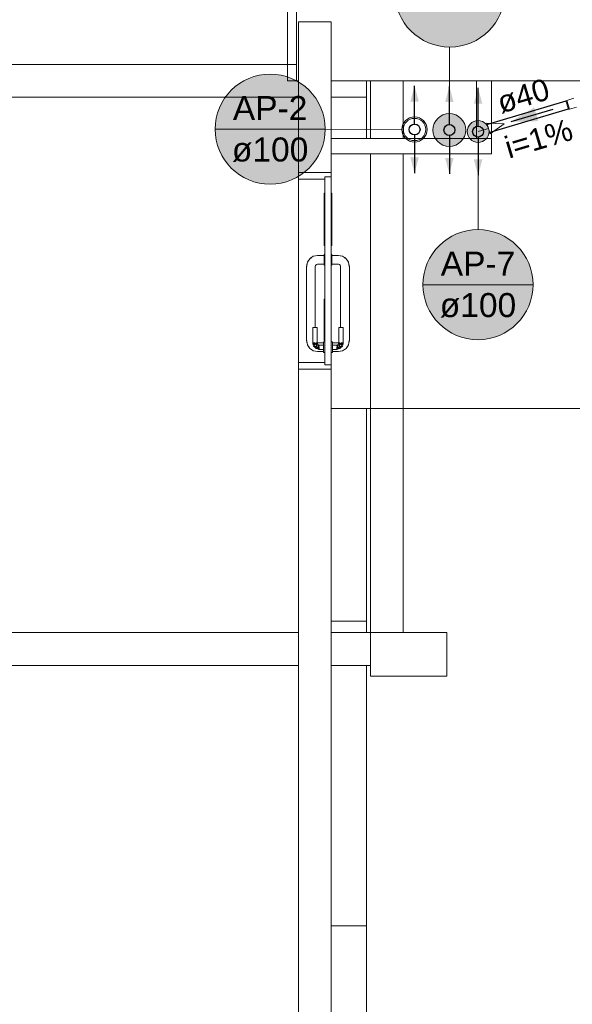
# Model space of a CAD drawing. Header units: millimetres. Extents: x -261 to 187, y -214 to 106.
# Tile 154 of 256: x -217.34 to -214.81, y -149.18 to -144.67. Entities that reach past the tile are written whole.
import ezdxf

# ---------------------------------------------------------------- set-up
doc = ezdxf.new("R2010")
doc.units = ezdxf.units.MM
doc.header["$LTSCALE"] = 0.005
doc.header["$MEASUREMENT"] = 0
doc.linetypes.add('NULL', pattern=[0])
for name, color, linetype, lineweight in [('AP-Colunas', 4, 'Continuous', 13), ('AP-Condutos', 4, 'Continuous', 25), ('AP-Condutos Ar condicionado', 4, 'Continuous', 25), ('AP-Conexões Ar condicionado', 9, 'Continuous', 18), ('AP-Indicação coluna', 5, 'Continuous', 13), ('AP-Sentido conduto Ar condicionado', 9, 'Continuous', 30), ('AP-Textos conduto Ar condicionado', 7, 'Continuous', 9), ('IFC-Laje-Contorno', 9, 'Continuous', 5), ('IFC-Parede padrão-Contorno', 9, 'Continuous', 5), ('IFC-Parede-Contorno', 9, 'Continuous', 5), ('IFC-Pilar-Contorno', 9, 'Continuous', 5), ('IFC-Porta-Contorno', 9, 'Continuous', 5), ('IFC-Viga-Contorno', 9, 'Continuous', 5), ('Simbolos', 5, 'Continuous', 20), ('Simbolos_int', 174, 'Continuous', 5)]:
    doc.layers.add(name, color=color, linetype=linetype, lineweight=lineweight)
doc.styles.add('Arial', font='arial.ttf')

msp = doc.modelspace()

# ---------------------------------------------------------------- hatches: boundary and pattern name
at = {"layer": 'AP-Colunas', "linetype": 'Continuous'}
for points in [[(-215.2947, -145.1761), (-215.295, -145.1695), (-215.2959, -145.163), (-215.2973, -145.1567), (-215.2993, -145.1504), (-215.3018, -145.1444), (-215.3048, -145.1386), (-215.3083, -145.133), (-215.3123, -145.1279), (-215.3167, -145.123), (-215.3215, -145.1186), (-215.3267, -145.1146), (-215.3322, -145.1111), (-215.338, -145.1081), (-215.3441, -145.1056), (-215.3503, -145.1036), (-215.3567, -145.1022), (-215.3632, -145.1014), (-215.3697, -145.1011), (-215.3763, -145.1014), (-215.3828, -145.1022), (-215.3892, -145.1036), (-215.3954, -145.1056), (-215.4014, -145.1081), (-215.4072, -145.1111), (-215.4128, -145.1146), (-215.4179, -145.1186), (-215.4228, -145.123), (-215.4272, -145.1279), (-215.4312, -145.133), (-215.4347, -145.1386), (-215.4377, -145.1444), (-215.4402, -145.1504), (-215.4422, -145.1567), (-215.4436, -145.163), (-215.4445, -145.1695), (-215.4447, -145.1761), (-215.4445, -145.1826), (-215.4436, -145.1891), (-215.4422, -145.1955), (-215.4402, -145.2017), (-215.4377, -145.2078), (-215.4347, -145.2136), (-215.4312, -145.2191), (-215.4272, -145.2243), (-215.4228, -145.2291), (-215.4179, -145.2335), (-215.4128, -145.2375), (-215.4072, -145.241), (-215.4014, -145.244), (-215.3954, -145.2465), (-215.3892, -145.2485), (-215.3828, -145.2499), (-215.3763, -145.2508), (-215.3697, -145.2511), (-215.3632, -145.2508), (-215.3567, -145.2499), (-215.3503, -145.2485), (-215.3441, -145.2465), (-215.338, -145.244), (-215.3322, -145.241), (-215.3267, -145.2375), (-215.3215, -145.2335), (-215.3167, -145.2291), (-215.3123, -145.2243), (-215.3083, -145.2191), (-215.3048, -145.2136), (-215.3018, -145.2078), (-215.2993, -145.2017), (-215.2973, -145.1955), (-215.2959, -145.1891), (-215.295, -145.1826)], [(-215.1881, -145.1832), (-215.1883, -145.1789), (-215.1889, -145.1745), (-215.1898, -145.1703), (-215.1911, -145.1661), (-215.1928, -145.1621), (-215.1948, -145.1582), (-215.1972, -145.1545), (-215.1998, -145.1511), (-215.2028, -145.1479), (-215.206, -145.1449), (-215.2094, -145.1423), (-215.2131, -145.1399), (-215.217, -145.1379), (-215.221, -145.1362), (-215.2252, -145.1349), (-215.2294, -145.134), (-215.2337, -145.1334), (-215.2381, -145.1332), (-215.2425, -145.1334), (-215.2468, -145.134), (-215.251, -145.1349), (-215.2552, -145.1362), (-215.2592, -145.1379), (-215.2631, -145.1399), (-215.2668, -145.1423), (-215.2702, -145.1449), (-215.2735, -145.1479), (-215.2764, -145.1511), (-215.2791, -145.1545), (-215.2814, -145.1582), (-215.2834, -145.1621), (-215.2851, -145.1661), (-215.2864, -145.1703), (-215.2873, -145.1745), (-215.2879, -145.1789), (-215.2881, -145.1832), (-215.2879, -145.1876), (-215.2873, -145.1919), (-215.2864, -145.1962), (-215.2851, -145.2003), (-215.2834, -145.2044), (-215.2814, -145.2082), (-215.2791, -145.2119), (-215.2764, -145.2154), (-215.2735, -145.2186), (-215.2702, -145.2215), (-215.2668, -145.2242), (-215.2631, -145.2265), (-215.2592, -145.2285), (-215.2552, -145.2302), (-215.251, -145.2315), (-215.2468, -145.2325), (-215.2425, -145.233), (-215.2381, -145.2332), (-215.2337, -145.233), (-215.2294, -145.2325), (-215.2252, -145.2315), (-215.221, -145.2302), (-215.217, -145.2285), (-215.2131, -145.2265), (-215.2094, -145.2242), (-215.206, -145.2215), (-215.2028, -145.2186), (-215.1998, -145.2154), (-215.1972, -145.2119), (-215.1948, -145.2082), (-215.1928, -145.2044), (-215.1911, -145.2003), (-215.1898, -145.1962), (-215.1889, -145.1919), (-215.1883, -145.1876)]]:
    msp.add_hatch(color=4, dxfattribs=at).paths.add_polyline_path(points)
at = {"layer": 'AP-Condutos', "linetype": 'Continuous'}
for points in [[(-215.5292, -144.9737), (-215.5486, -145.0462), (-215.5098, -145.0462)], [(-215.3697, -144.9761), (-215.3892, -145.0485), (-215.3503, -145.0485)], [(-215.2381, -144.9832), (-215.2575, -145.0557), (-215.2187, -145.0557)], [(-215.5292, -145.3737), (-215.5098, -145.3013), (-215.5486, -145.3013)], [(-215.3697, -145.3761), (-215.3503, -145.3036), (-215.3892, -145.3036)], [(-215.2381, -145.3832), (-215.2187, -145.3108), (-215.2575, -145.3108)]]:
    msp.add_hatch(color=151, dxfattribs=at).paths.add_polyline_path(points)
at = {"layer": 'AP-Indicação coluna', "linetype": 'Continuous'}
for points in [[(-215.1157, -144.544), (-215.1166, -144.522), (-215.1195, -144.5002), (-215.1242, -144.4787), (-215.1309, -144.4578), (-215.1393, -144.4374), (-215.1494, -144.4179), (-215.1613, -144.3994), (-215.1746, -144.3819), (-215.1895, -144.3657), (-215.2057, -144.3509), (-215.2232, -144.3375), (-215.2417, -144.3257), (-215.2612, -144.3155), (-215.2815, -144.3071), (-215.3025, -144.3005), (-215.324, -144.2957), (-215.3458, -144.2928), (-215.3678, -144.2919), (-215.3897, -144.2928), (-215.4115, -144.2957), (-215.433, -144.3005), (-215.454, -144.3071), (-215.4743, -144.3155), (-215.4938, -144.3257), (-215.5124, -144.3375), (-215.5298, -144.3509), (-215.546, -144.3657), (-215.5609, -144.3819), (-215.5743, -144.3994), (-215.5861, -144.4179), (-215.5962, -144.4374), (-215.6047, -144.4578), (-215.6113, -144.4787), (-215.616, -144.5002), (-215.6189, -144.522), (-215.6199, -144.544), (-215.6189, -144.566), (-215.616, -144.5878), (-215.6113, -144.6092), (-215.6047, -144.6302), (-215.5962, -144.6505), (-215.5861, -144.67), (-215.5743, -144.6886), (-215.5609, -144.706), (-215.546, -144.7223), (-215.5298, -144.7371), (-215.5124, -144.7505), (-215.4938, -144.7623), (-215.4743, -144.7725), (-215.454, -144.7809), (-215.433, -144.7875), (-215.4115, -144.7923), (-215.3897, -144.7951), (-215.3678, -144.7961), (-215.3458, -144.7951), (-215.324, -144.7923), (-215.3025, -144.7875), (-215.2815, -144.7809), (-215.2612, -144.7725), (-215.2417, -144.7623), (-215.2232, -144.7505), (-215.2057, -144.7371), (-215.1895, -144.7223), (-215.1746, -144.706), (-215.1613, -144.6886), (-215.1494, -144.67), (-215.1393, -144.6505), (-215.1309, -144.6302), (-215.1242, -144.6092), (-215.1195, -144.5878), (-215.1166, -144.566)], [(-215.9388, -145.1719), (-215.9398, -145.1499), (-215.9426, -145.1281), (-215.9474, -145.1066), (-215.954, -145.0857), (-215.9624, -145.0653), (-215.9726, -145.0458), (-215.9844, -145.0273), (-215.9978, -145.0098), (-216.0126, -144.9936), (-216.0288, -144.9788), (-216.0463, -144.9654), (-216.0648, -144.9535), (-216.0844, -144.9434), (-216.1047, -144.935), (-216.1256, -144.9284), (-216.1471, -144.9236), (-216.1689, -144.9207), (-216.1909, -144.9198), (-216.2129, -144.9207), (-216.2347, -144.9236), (-216.2561, -144.9284), (-216.2771, -144.935), (-216.2974, -144.9434), (-216.3169, -144.9535), (-216.3355, -144.9654), (-216.3529, -144.9788), (-216.3692, -144.9936), (-216.384, -145.0098), (-216.3974, -145.0273), (-216.4092, -145.0458), (-216.4194, -145.0653), (-216.4278, -145.0857), (-216.4344, -145.1066), (-216.4392, -145.1281), (-216.442, -145.1499), (-216.443, -145.1719), (-216.442, -145.1938), (-216.4392, -145.2157), (-216.4344, -145.2371), (-216.4278, -145.2581), (-216.4194, -145.2784), (-216.4092, -145.2979), (-216.3974, -145.3165), (-216.384, -145.3339), (-216.3692, -145.3501), (-216.3529, -145.365), (-216.3355, -145.3784), (-216.3169, -145.3902), (-216.2974, -145.4004), (-216.2771, -145.4088), (-216.2561, -145.4154), (-216.2347, -145.4201), (-216.2129, -145.423), (-216.1909, -145.424), (-216.1689, -145.423), (-216.1471, -145.4201), (-216.1256, -145.4154), (-216.1047, -145.4088), (-216.0844, -145.4004), (-216.0648, -145.3902), (-216.0463, -145.3784), (-216.0288, -145.365), (-216.0126, -145.3501), (-215.9978, -145.3339), (-215.9844, -145.3165), (-215.9726, -145.2979), (-215.9624, -145.2784), (-215.954, -145.2581), (-215.9474, -145.2371), (-215.9426, -145.2157), (-215.9398, -145.1938)], [(-214.9864, -145.8842), (-214.9874, -145.8623), (-214.9903, -145.8405), (-214.995, -145.819), (-215.0016, -145.798), (-215.01, -145.7777), (-215.0202, -145.7582), (-215.032, -145.7396), (-215.0454, -145.7222), (-215.0603, -145.706), (-215.0765, -145.6911), (-215.0939, -145.6777), (-215.1125, -145.6659), (-215.132, -145.6557), (-215.1523, -145.6473), (-215.1733, -145.6407), (-215.1948, -145.636), (-215.2166, -145.6331), (-215.2385, -145.6321), (-215.2605, -145.6331), (-215.2823, -145.636), (-215.3038, -145.6407), (-215.3248, -145.6473), (-215.3451, -145.6557), (-215.3646, -145.6659), (-215.3831, -145.6777), (-215.4006, -145.6911), (-215.4168, -145.706), (-215.4317, -145.7222), (-215.445, -145.7396), (-215.4569, -145.7582), (-215.467, -145.7777), (-215.4754, -145.798), (-215.482, -145.819), (-215.4868, -145.8405), (-215.4897, -145.8623), (-215.4906, -145.8842), (-215.4897, -145.9062), (-215.4868, -145.928), (-215.482, -145.9495), (-215.4754, -145.9705), (-215.467, -145.9908), (-215.4569, -146.0103), (-215.445, -146.0288), (-215.4317, -146.0463), (-215.4168, -146.0625), (-215.4006, -146.0774), (-215.3831, -146.0907), (-215.3646, -146.1026), (-215.3451, -146.1127), (-215.3248, -146.1211), (-215.3038, -146.1277), (-215.2823, -146.1325), (-215.2605, -146.1354), (-215.2385, -146.1363), (-215.2166, -146.1354), (-215.1948, -146.1325), (-215.1733, -146.1277), (-215.1523, -146.1211), (-215.132, -146.1127), (-215.1125, -146.1026), (-215.0939, -146.0907), (-215.0765, -146.0774), (-215.0603, -146.0625), (-215.0454, -146.0463), (-215.032, -146.0288), (-215.0202, -146.0103), (-215.01, -145.9908), (-215.0016, -145.9705), (-214.995, -145.9495), (-214.9903, -145.928), (-214.9874, -145.9062)]]:
    msp.add_hatch(color=161, dxfattribs=at).paths.add_polyline_path(points)
at = {"layer": 'AP-Sentido conduto Ar condicionado', "linetype": 'Continuous'}
msp.add_hatch(color=7, dxfattribs=at).paths.add_polyline_path([(-215.0877, -145.1385), (-214.9627, -145.1352), (-214.9811, -145.0731)])

# ---------------------------------------------------------------- linework, layer by layer
at = {"layer": 'AP-Colunas'}
for centre, radius in [((-215.3697, -145.1761), 0.075), ((-215.2381, -145.1832), 0.05)]:
    msp.add_circle(centre, radius, dxfattribs=at)
at = {"layer": 'AP-Condutos'}
for points in [[(-215.5292, -145.1487), (-215.5292, -144.9737)], [(-215.3697, -145.1511), (-215.3697, -144.9761)], [(-215.2381, -145.1582), (-215.2381, -144.9832)], [(-215.5292, -145.1987), (-215.5292, -145.3737)], [(-215.3697, -145.2011), (-215.3697, -145.3761)], [(-215.2381, -145.2082), (-215.2381, -145.3832)]]:
    msp.add_lwpolyline(points, dxfattribs=at)
for centre in [(-215.5292, -145.1737), (-215.5292, -145.1737), (-215.3697, -145.1761), (-215.3697, -145.1761), (-215.2381, -145.1832), (-215.2381, -145.1832)]:
    msp.add_circle(centre, 0.025, dxfattribs=at)
at = {"layer": 'AP-Condutos Ar condicionado'}
for p, q in [((-214.8357, -145.0441), (-215.1955, -145.151)), ((-214.825, -145.0801), (-215.1848, -145.187))]:
    msp.add_line(p, q, dxfattribs=at)
at = {"layer": 'AP-Conexões Ar condicionado'}
for p, q in [((-215.1973, -145.145), (-215.1831, -145.193)), ((-215.1183, -145.1476), (-215.1973, -145.145)), ((-215.1183, -145.1476), (-215.1831, -145.193)), ((-215.2381, -145.1832), (-215.1902, -145.169))]:
    msp.add_line(p, q, dxfattribs=at)
msp.add_circle((-215.2381, -145.1832), 0.025, dxfattribs=at)
msp.add_circle((-215.2381, -145.1832), 0.025, dxfattribs=at)
at = {"layer": 'AP-Indicação coluna'}
for p, q in [((-215.3686, -144.7961), (-215.3695, -145.1011)), ((-216.443, -145.1719), (-215.9388, -145.1719)), ((-215.9388, -145.1726), (-215.5868, -145.1736)), ((-215.2384, -145.6321), (-215.2381, -145.2332)), ((-215.4906, -145.8842), (-214.9864, -145.8842))]:
    msp.add_line(p, q, dxfattribs=at)
for centre in [(-215.3678, -144.544), (-215.3678, -144.544), (-216.1909, -145.1719), (-216.1909, -145.1719), (-215.2385, -145.8842), (-215.2385, -145.8842)]:
    msp.add_circle(centre, 0.2521, dxfattribs=at)
at = {"layer": 'AP-Sentido conduto Ar condicionado'}
msp.add_lwpolyline([(-214.8959, -145.0816), (-215.0877, -145.1385)], dxfattribs=at)
at = {"layer": 'IFC-Laje-Contorno', "lineweight": 5}
for p, q in [((-216.1109, -144.9506), (-216.1109, -144.4745)), ((-216.1109, -144.9506), (-216.0701, -144.9506)), ((-215.9109, -145.2156), (-215.9109, -144.9506)), ((-215.1759, -145.2856), (-215.1759, -144.9506)), ((-215.9109, -145.4655), (-215.9109, -145.2856)), ((-215.9109, -145.7455), (-215.9109, -145.7055)), ((-215.9109, -146.1455), (-215.9109, -145.7955)), ((-215.9109, -146.88), (-215.9109, -146.1955)), ((-215.9109, -146.4505), (-213.8938, -146.4505))]:
    msp.add_line(p, q, dxfattribs=at)
at = {"layer": 'IFC-Parede padrão-Contorno', "lineweight": 5}
for p, q in [((-215.2459, -144.975), (-215.2459, -144.9506)), ((-215.2459, -145.1153), (-215.2459, -144.975)), ((-215.1759, -144.975), (-215.1759, -144.9506)), ((-215.1759, -145.1153), (-215.1759, -144.975)), ((-215.2459, -145.2156), (-215.2459, -145.1153)), ((-215.1759, -145.2156), (-215.1759, -145.1153)), ((-215.9109, -147.4253), (-215.7501, -147.4253)), ((-215.7501, -147.4772), (-215.7501, -147.4253)), ((-215.7501, -148.8202), (-215.7501, -147.6272)), ((-215.9109, -148.8202), (-215.7501, -148.8202))]:
    msp.add_line(p, q, dxfattribs=at)
at = {"layer": 'IFC-Parede-Contorno', "lineweight": 5}
for p, q in [((-216.0701, -144.9165), (-216.0701, -144.4745)), ((-216.0609, -145.3258), (-216.0609, -144.6806)), ((-216.0609, -144.6806), (-215.9581, -144.6806)), ((-215.9581, -144.6806), (-215.9109, -144.6806)), ((-215.9109, -145.3258), (-215.9109, -144.6806)), ((-216.0701, -144.9506), (-216.0701, -144.9165)), ((-216.0701, -144.9506), (-216.0673, -144.9506)), ((-216.0673, -144.9506), (-216.0609, -144.9506)), ((-215.9109, -144.9506), (-209.1527, -144.9506)), ((-215.7501, -145.2156), (-215.7501, -144.9506)), ((-215.9109, -145.2156), (-215.8285, -145.2156)), ((-215.8285, -145.2156), (-215.4695, -145.2156)), ((-215.4695, -145.2156), (-215.3793, -145.2156)), ((-215.3793, -145.2156), (-215.1759, -145.2156)), ((-215.1759, -145.222), (-215.1759, -145.2156)), ((-215.1759, -145.259), (-215.1759, -145.222)), ((-215.9109, -145.2856), (-215.8285, -145.2856)), ((-215.8285, -145.2856), (-215.4703, -145.2856)), ((-215.4703, -145.2856), (-215.4284, -145.2856)), ((-215.4284, -145.2856), (-215.1759, -145.2856)), ((-215.1759, -145.2698), (-215.1759, -145.259)), ((-215.1759, -145.2856), (-215.1759, -145.2698)), ((-216.0609, -145.3705), (-216.0609, -145.3258)), ((-215.9109, -145.3705), (-215.9109, -145.3258)), ((-216.0506, -145.3705), (-215.9109, -145.3705)), ((-216.0609, -146.2405), (-216.0609, -145.4005)), ((-216.0609, -150.4699), (-216.0609, -146.2705)), ((-215.9109, -150.4699), (-215.9109, -146.2705)), ((-215.7501, -147.4253), (-215.7501, -146.4505)), ((-215.7501, -149.3072), (-215.7501, -148.8202))]:
    msp.add_line(p, q, dxfattribs=at)
at = {"layer": 'IFC-Pilar-Contorno', "lineweight": 5}
for p, q in [((-215.7309, -147.4772), (-215.5027, -147.4772)), ((-215.7309, -147.4992), (-215.7309, -147.4772)), ((-215.7309, -147.6297), (-215.7309, -147.4992)), ((-215.5027, -147.4772), (-215.4195, -147.4772)), ((-215.4195, -147.4772), (-215.3809, -147.4772)), ((-215.3809, -147.5247), (-215.3809, -147.4772)), ((-215.3809, -147.6552), (-215.3809, -147.5247)), ((-215.7309, -147.6772), (-215.7309, -147.6297)), ((-215.7309, -147.6772), (-215.6924, -147.6772)), ((-215.6924, -147.6772), (-215.4641, -147.6772)), ((-215.4641, -147.6772), (-215.3809, -147.6772)), ((-215.3809, -147.6772), (-215.3809, -147.6552))]:
    msp.add_line(p, q, dxfattribs=at)
at = {"layer": 'IFC-Porta-Contorno', "lineweight": 5}
for p, q in [((-216.0609, -145.3989), (-216.0609, -145.3705)), ((-216.0609, -145.3705), (-215.9212, -145.3705)), ((-215.9409, -145.4), (-215.9409, -145.3905)), ((-215.9409, -145.3905), (-215.9391, -145.3905)), ((-215.9391, -145.3905), (-215.9109, -145.3905)), ((-215.9109, -145.3894), (-215.9109, -145.3705)), ((-215.9109, -145.3905), (-215.9109, -145.3894)), ((-215.9109, -145.3995), (-215.9109, -145.3905)), ((-216.0609, -145.4005), (-216.0609, -145.3989)), ((-216.0609, -145.4005), (-216.0543, -145.4005)), ((-216.0543, -145.4005), (-215.9409, -145.4005)), ((-215.9409, -145.4159), (-215.9409, -145.3995)), ((-215.9409, -145.4639), (-215.9409, -145.4159)), ((-215.9109, -145.4159), (-215.9109, -145.3995)), ((-215.9109, -145.4639), (-215.9109, -145.4159)), ((-215.9439, -145.7055), (-215.9439, -145.4655)), ((-215.9439, -145.4655), (-215.9409, -145.4655)), ((-215.9409, -146.1062), (-215.9409, -145.4639)), ((-215.9109, -146.1062), (-215.9109, -145.4639)), ((-215.9109, -145.4655), (-215.9079, -145.4655)), ((-215.9079, -145.7055), (-215.9079, -145.4655)), ((-215.9439, -145.7055), (-215.9409, -145.7055)), ((-215.9109, -145.7055), (-215.9079, -145.7055)), ((-216.0011, -145.7597), (-215.993, -145.7543)), ((-215.993, -145.7543), (-215.9836, -145.7525)), ((-215.9836, -145.7525), (-215.9739, -145.7505)), ((-215.9836, -145.7525), (-215.9825, -145.7522)), ((-215.9825, -145.7522), (-215.9739, -145.7512)), ((-215.9739, -145.7505), (-215.9439, -145.7505)), ((-215.9439, -145.7455), (-215.9409, -145.7455)), ((-215.9439, -145.7464), (-215.9439, -145.7455)), ((-215.9439, -145.7489), (-215.9439, -145.7464)), ((-215.9439, -145.7528), (-215.9439, -145.7489)), ((-215.9439, -145.758), (-215.9439, -145.7528)), ((-215.9109, -145.7455), (-215.9079, -145.7455)), ((-215.9079, -145.7464), (-215.9079, -145.7455)), ((-215.9079, -145.7489), (-215.9079, -145.7464)), ((-215.9079, -145.7528), (-215.9079, -145.7489)), ((-215.9079, -145.7505), (-215.8779, -145.7505)), ((-215.9079, -145.7532), (-215.9079, -145.7512)), ((-215.9079, -145.758), (-215.9079, -145.7528)), ((-215.8779, -145.7505), (-215.8681, -145.7525)), ((-215.8779, -145.7512), (-215.8693, -145.7522)), ((-215.8693, -145.7522), (-215.8681, -145.7525)), ((-215.8681, -145.7525), (-215.8588, -145.7543)), ((-215.8588, -145.7543), (-215.8506, -145.7597)), ((-216.0239, -145.8005), (-216.0219, -145.7908)), ((-216.0232, -145.8005), (-216.0222, -145.7919)), ((-216.0222, -145.7919), (-216.0219, -145.7908)), ((-216.0221, -145.7912), (-216.0201, -145.7814)), ((-216.0221, -145.7917), (-216.0221, -145.7912)), ((-216.0201, -145.7814), (-216.0146, -145.7733)), ((-216.0166, -145.7762), (-216.0128, -145.7699)), ((-216.0128, -145.7699), (-216.0092, -145.7652)), ((-216.0092, -145.7652), (-216.0026, -145.7602)), ((-216.0092, -145.7652), (-216.005, -145.7621)), ((-216.005, -145.7621), (-216.0011, -145.7597)), ((-216.0026, -145.7602), (-215.9996, -145.7588)), ((-215.9839, -145.8005), (-215.981, -145.7935)), ((-215.9831, -145.7958), (-215.9791, -145.7915)), ((-215.9809, -145.7934), (-215.9739, -145.7905)), ((-215.9739, -145.7905), (-215.9439, -145.7905)), ((-215.9439, -145.764), (-215.9439, -145.758)), ((-215.9439, -145.7705), (-215.9439, -145.764)), ((-215.9439, -145.777), (-215.9439, -145.7705)), ((-215.9439, -145.783), (-215.9439, -145.777)), ((-215.9439, -145.7882), (-215.9439, -145.783)), ((-215.9439, -145.7922), (-215.9439, -145.7882)), ((-215.9439, -145.7947), (-215.9439, -145.7922)), ((-215.9439, -145.7955), (-215.9439, -145.7947)), ((-215.9439, -145.7955), (-215.9409, -145.7955)), ((-215.9109, -145.7955), (-215.9079, -145.7955)), ((-215.9079, -145.7605), (-215.9079, -145.7564)), ((-215.9079, -145.764), (-215.9079, -145.758)), ((-215.9079, -145.7653), (-215.9079, -145.7605)), ((-215.9079, -145.7705), (-215.9079, -145.764)), ((-215.9079, -145.777), (-215.9079, -145.7705)), ((-215.9079, -145.7805), (-215.9079, -145.7757)), ((-215.9079, -145.783), (-215.9079, -145.777)), ((-215.9079, -145.7847), (-215.9079, -145.7805)), ((-215.9079, -145.7882), (-215.9079, -145.783)), ((-215.9079, -145.7898), (-215.9079, -145.7878)), ((-215.9079, -145.7922), (-215.9079, -145.7882)), ((-215.9079, -145.7905), (-215.8779, -145.7905)), ((-215.9079, -145.7947), (-215.9079, -145.7922)), ((-215.9079, -145.7955), (-215.9079, -145.7947)), ((-215.8779, -145.7905), (-215.8708, -145.7934)), ((-215.8726, -145.7915), (-215.8686, -145.7958)), ((-215.8708, -145.7935), (-215.8679, -145.8005)), ((-215.8521, -145.7588), (-215.8491, -145.7602)), ((-215.8506, -145.7597), (-215.8467, -145.7621)), ((-215.8491, -145.7602), (-215.8425, -145.7652)), ((-215.8467, -145.7621), (-215.8425, -145.7652)), ((-215.8425, -145.7652), (-215.839, -145.7699)), ((-215.839, -145.7699), (-215.8352, -145.7762)), ((-215.8371, -145.7733), (-215.8317, -145.7814)), ((-215.8317, -145.7814), (-215.8297, -145.7912)), ((-215.8298, -145.7908), (-215.8279, -145.8005)), ((-215.8298, -145.7908), (-215.8296, -145.7919)), ((-215.8297, -145.7912), (-215.8296, -145.7917)), ((-215.8296, -145.7919), (-215.8286, -145.8005)), ((-216.0239, -145.9567), (-216.0239, -145.8005)), ((-215.9839, -145.9567), (-215.9839, -145.8005)), ((-215.8679, -145.9567), (-215.8679, -145.8005)), ((-215.8279, -145.9567), (-215.8279, -145.8005)), ((-216.0239, -145.9843), (-216.0239, -145.9567)), ((-215.9839, -145.9843), (-215.9839, -145.9567)), ((-215.9439, -145.9899), (-215.9439, -145.9505)), ((-215.9439, -145.9505), (-215.9433, -145.9505)), ((-215.9433, -145.9505), (-215.9409, -145.9505)), ((-215.8679, -145.9843), (-215.8679, -145.9567)), ((-215.8279, -145.9843), (-215.8279, -145.9567)), ((-216.0239, -146.1405), (-216.0239, -145.9843)), ((-215.9839, -146.0805), (-215.9839, -145.9843)), ((-215.9439, -146.1405), (-215.9439, -145.9899)), ((-215.9409, -146.1214), (-215.9409, -145.9899)), ((-215.8679, -146.0805), (-215.8679, -145.9843)), ((-215.8279, -146.1405), (-215.8279, -145.9843)), ((-215.9959, -146.1505), (-215.9959, -146.0805)), ((-215.9959, -146.0805), (-215.9955, -146.0805)), ((-215.9955, -146.0805), (-215.9945, -146.0805)), ((-215.9945, -146.0805), (-215.9929, -146.0805)), ((-215.9929, -146.0805), (-215.9909, -146.0805)), ((-215.9909, -146.0805), (-215.9885, -146.0805)), ((-215.9885, -146.0805), (-215.9859, -146.0805)), ((-215.9859, -146.0805), (-215.9833, -146.0805)), ((-215.9833, -146.0805), (-215.9809, -146.0805)), ((-215.9809, -146.0805), (-215.9788, -146.0805)), ((-215.9788, -146.0805), (-215.9772, -146.0805)), ((-215.9772, -146.0805), (-215.9762, -146.0805)), ((-215.9762, -146.0805), (-215.9759, -146.0805)), ((-215.9759, -146.1505), (-215.9759, -146.0805)), ((-215.9109, -146.1996), (-215.9109, -146.1062)), ((-215.8759, -146.1505), (-215.8759, -146.0805)), ((-215.8759, -146.0805), (-215.8755, -146.0805)), ((-215.8755, -146.0805), (-215.8745, -146.0805)), ((-215.8745, -146.0805), (-215.873, -146.0805)), ((-215.873, -146.0805), (-215.8709, -146.0805)), ((-215.8709, -146.0805), (-215.8685, -146.0805)), ((-215.8685, -146.0805), (-215.8659, -146.0805)), ((-215.8659, -146.0805), (-215.8633, -146.0805)), ((-215.8633, -146.0805), (-215.8609, -146.0805)), ((-215.8609, -146.0805), (-215.8588, -146.0805)), ((-215.8588, -146.0805), (-215.8572, -146.0805)), ((-215.8572, -146.0805), (-215.8562, -146.0805)), ((-215.8562, -146.0805), (-215.8559, -146.0805)), ((-215.8559, -146.1505), (-215.8559, -146.0805)), ((-216.0239, -146.1405), (-216.0219, -146.1502)), ((-216.0232, -146.1405), (-216.0222, -146.1491)), ((-216.0222, -146.1491), (-216.0219, -146.1502)), ((-216.0219, -146.1502), (-216.0201, -146.1596)), ((-216.0201, -146.1596), (-216.0146, -146.1677)), ((-215.9959, -146.1505), (-215.9953, -146.1526)), ((-215.9953, -146.1526), (-215.9947, -146.1547)), ((-215.9947, -146.1547), (-215.9909, -146.1505)), ((-215.9947, -146.1547), (-215.9936, -146.159)), ((-215.9945, -146.1505), (-215.9929, -146.1505)), ((-215.9936, -146.159), (-215.9909, -146.1505)), ((-215.9936, -146.159), (-215.9859, -146.1505)), ((-215.9936, -146.159), (-215.9919, -146.1655)), ((-215.9929, -146.1505), (-215.9909, -146.1505)), ((-215.9909, -146.1505), (-215.9885, -146.1505)), ((-215.9892, -146.1588), (-215.9772, -146.1505)), ((-215.9892, -146.1588), (-215.9859, -146.1505)), ((-215.9892, -146.1588), (-215.9804, -146.1598)), ((-215.9892, -146.1588), (-215.9868, -146.1659)), ((-215.9885, -146.1505), (-215.9859, -146.1505)), ((-215.9809, -146.1505), (-215.9788, -146.1505)), ((-215.9804, -146.1598), (-215.9772, -146.1505)), ((-215.9804, -146.1598), (-215.9759, -146.1505)), ((-215.9804, -146.1598), (-215.9729, -146.1576)), ((-215.9804, -146.1598), (-215.9749, -146.1615)), ((-215.9788, -146.1505), (-215.9772, -146.1505)), ((-215.9759, -146.1497), (-215.9739, -146.1505)), ((-215.9759, -146.1505), (-215.9744, -146.154)), ((-215.9744, -146.154), (-215.9729, -146.1576)), ((-215.9739, -146.1505), (-215.9459, -146.1505)), ((-215.9729, -146.1576), (-215.9694, -146.159)), ((-215.9694, -146.159), (-215.9659, -146.1605)), ((-215.9459, -146.1455), (-215.9409, -146.1455)), ((-215.9459, -146.1463), (-215.9459, -146.1455)), ((-215.9459, -146.1488), (-215.9459, -146.1463)), ((-215.9459, -146.1528), (-215.9459, -146.1488)), ((-215.9459, -146.158), (-215.9459, -146.1528)), ((-215.9459, -146.164), (-215.9459, -146.158)), ((-215.9439, -146.1405), (-215.9415, -146.1405)), ((-215.9415, -146.1405), (-215.9409, -146.1405)), ((-215.9409, -146.1996), (-215.9409, -146.1214)), ((-215.9109, -146.1455), (-215.9059, -146.1455)), ((-215.9059, -146.1463), (-215.9059, -146.1455)), ((-215.9059, -146.1488), (-215.9059, -146.1463)), ((-215.9059, -146.1528), (-215.9059, -146.1488)), ((-215.9059, -146.1505), (-215.8779, -146.1505)), ((-215.9059, -146.158), (-215.9059, -146.1528)), ((-215.9059, -146.164), (-215.9059, -146.158)), ((-215.8859, -146.1605), (-215.8823, -146.159)), ((-215.8823, -146.159), (-215.8788, -146.1576)), ((-215.8788, -146.1576), (-215.8773, -146.154)), ((-215.8788, -146.1576), (-215.8714, -146.1598)), ((-215.8779, -146.1505), (-215.8759, -146.1497)), ((-215.8773, -146.154), (-215.8759, -146.1505)), ((-215.8768, -146.1615), (-215.8714, -146.1598)), ((-215.8759, -146.1505), (-215.8714, -146.1598)), ((-215.8745, -146.1505), (-215.8714, -146.1598)), ((-215.8745, -146.1505), (-215.8626, -146.1588)), ((-215.8745, -146.1505), (-215.873, -146.1505)), ((-215.873, -146.1505), (-215.8709, -146.1505)), ((-215.8714, -146.1598), (-215.8626, -146.1588)), ((-215.8659, -146.1505), (-215.8626, -146.1588)), ((-215.8659, -146.1505), (-215.8582, -146.159)), ((-215.8659, -146.1505), (-215.8633, -146.1505)), ((-215.8649, -146.1659), (-215.8626, -146.1588)), ((-215.8633, -146.1505), (-215.8609, -146.1505)), ((-215.8609, -146.1505), (-215.8582, -146.159)), ((-215.8609, -146.1505), (-215.857, -146.1547)), ((-215.8609, -146.1505), (-215.8588, -146.1505)), ((-215.8599, -146.1655), (-215.8582, -146.159)), ((-215.8588, -146.1505), (-215.8572, -146.1505)), ((-215.8582, -146.159), (-215.857, -146.1547)), ((-215.857, -146.1547), (-215.8565, -146.1526)), ((-215.8565, -146.1526), (-215.8559, -146.1505)), ((-215.8371, -146.1677), (-215.8317, -146.1596)), ((-215.8317, -146.1596), (-215.8298, -146.1502)), ((-215.8298, -146.1502), (-215.8279, -146.1405)), ((-215.8298, -146.1502), (-215.8296, -146.1491)), ((-215.8296, -146.1491), (-215.8286, -146.1405)), ((-216.0156, -146.1662), (-216.0142, -146.1692)), ((-216.0146, -146.1677), (-216.0123, -146.1716)), ((-216.0142, -146.1692), (-216.0092, -146.1758)), ((-216.0123, -146.1716), (-216.0092, -146.1758)), ((-216.0092, -146.1758), (-216.0045, -146.1794)), ((-216.0045, -146.1794), (-215.9982, -146.1832)), ((-216.0011, -146.1813), (-215.993, -146.1867)), ((-215.993, -146.1867), (-215.9832, -146.1887)), ((-215.9919, -146.1655), (-215.9864, -146.171)), ((-215.9868, -146.1659), (-215.9829, -146.1681)), ((-215.9864, -146.171), (-215.9836, -146.1737)), ((-215.9836, -146.1737), (-215.9829, -146.1681)), ((-215.9836, -146.1737), (-215.9764, -146.1681)), ((-215.9836, -146.1737), (-215.9809, -146.1765)), ((-215.9836, -146.1885), (-215.9739, -146.1905)), ((-215.9836, -146.1885), (-215.9825, -146.1888)), ((-215.9832, -146.1887), (-215.9827, -146.1887)), ((-215.9829, -146.1681), (-215.9749, -146.1615)), ((-215.9829, -146.1681), (-215.9764, -146.1681)), ((-215.9825, -146.1888), (-215.9739, -146.1898)), ((-215.9809, -146.1765), (-215.9742, -146.1738)), ((-215.9809, -146.1765), (-215.9744, -146.1782)), ((-215.9764, -146.1681), (-215.9742, -146.1738)), ((-215.9749, -146.1615), (-215.9707, -146.1624)), ((-215.9744, -146.1782), (-215.9659, -146.1705)), ((-215.9744, -146.1782), (-215.9659, -146.1755)), ((-215.9744, -146.1782), (-215.9701, -146.1793)), ((-215.9742, -146.1738), (-215.9659, -146.1634)), ((-215.9742, -146.1738), (-215.9659, -146.1705)), ((-215.9739, -146.1905), (-215.9459, -146.1905)), ((-215.9707, -146.1624), (-215.9659, -146.1605)), ((-215.9707, -146.1624), (-215.9659, -146.1634)), ((-215.9701, -146.1793), (-215.9659, -146.1755)), ((-215.9701, -146.1793), (-215.968, -146.1799)), ((-215.968, -146.1799), (-215.9659, -146.1805)), ((-215.9659, -146.1605), (-215.9459, -146.1605)), ((-215.9659, -146.1655), (-215.9659, -146.1634)), ((-215.9659, -146.1731), (-215.9659, -146.1705)), ((-215.9659, -146.1755), (-215.9659, -146.1731)), ((-215.9659, -146.1776), (-215.9659, -146.1755)), ((-215.9659, -146.1791), (-215.9659, -146.1776)), ((-215.9659, -146.1805), (-215.9459, -146.1805)), ((-215.9459, -146.1705), (-215.9459, -146.164)), ((-215.9459, -146.177), (-215.9459, -146.1705)), ((-215.9459, -146.183), (-215.9459, -146.177)), ((-215.9459, -146.1882), (-215.9459, -146.183)), ((-215.9459, -146.1921), (-215.9459, -146.1882)), ((-215.9459, -146.1946), (-215.9459, -146.1921)), ((-215.9459, -146.1955), (-215.9459, -146.1946)), ((-215.9459, -146.1955), (-215.9409, -146.1955)), ((-215.9409, -146.2505), (-215.9409, -146.1996)), ((-215.9109, -146.1955), (-215.9059, -146.1955)), ((-215.9109, -146.2505), (-215.9109, -146.1996)), ((-215.9059, -146.1605), (-215.8859, -146.1605)), ((-215.9059, -146.1655), (-215.9059, -146.1634)), ((-215.9059, -146.1705), (-215.9059, -146.164)), ((-215.9059, -146.177), (-215.9059, -146.1705)), ((-215.9059, -146.1776), (-215.9059, -146.1755)), ((-215.9059, -146.183), (-215.9059, -146.177)), ((-215.9059, -146.1805), (-215.8859, -146.1805)), ((-215.9059, -146.1882), (-215.9059, -146.183)), ((-215.9059, -146.1921), (-215.9059, -146.1882)), ((-215.9059, -146.1905), (-215.8779, -146.1905)), ((-215.9059, -146.1946), (-215.9059, -146.1921)), ((-215.9059, -146.1955), (-215.9059, -146.1946)), ((-215.8859, -146.1605), (-215.8811, -146.1624)), ((-215.8859, -146.1634), (-215.8811, -146.1624)), ((-215.8859, -146.1655), (-215.8859, -146.1634)), ((-215.8859, -146.1634), (-215.8776, -146.1738)), ((-215.8859, -146.1731), (-215.8859, -146.1705)), ((-215.8859, -146.1705), (-215.8774, -146.1782)), ((-215.8859, -146.1705), (-215.8776, -146.1738)), ((-215.8859, -146.1755), (-215.8859, -146.1731)), ((-215.8859, -146.1776), (-215.8859, -146.1755)), ((-215.8859, -146.1755), (-215.8774, -146.1782)), ((-215.8859, -146.1755), (-215.8816, -146.1793)), ((-215.8859, -146.1791), (-215.8859, -146.1776)), ((-215.8859, -146.1805), (-215.8838, -146.1799)), ((-215.8838, -146.1799), (-215.8816, -146.1793)), ((-215.8816, -146.1793), (-215.8774, -146.1782)), ((-215.8811, -146.1624), (-215.8768, -146.1615)), ((-215.8779, -146.1905), (-215.8681, -146.1885)), ((-215.8779, -146.1898), (-215.8693, -146.1888)), ((-215.8776, -146.1738), (-215.8753, -146.1681)), ((-215.8776, -146.1738), (-215.8709, -146.1765)), ((-215.8774, -146.1782), (-215.8709, -146.1765)), ((-215.8768, -146.1615), (-215.8689, -146.1681)), ((-215.8753, -146.1681), (-215.8689, -146.1681)), ((-215.8753, -146.1681), (-215.8681, -146.1737)), ((-215.8709, -146.1765), (-215.8681, -146.1737)), ((-215.8693, -146.1888), (-215.8681, -146.1885)), ((-215.8691, -146.1887), (-215.8686, -146.1887)), ((-215.8689, -146.1681), (-215.8649, -146.1659)), ((-215.8689, -146.1681), (-215.8681, -146.1737)), ((-215.8686, -146.1887), (-215.8588, -146.1867)), ((-215.8681, -146.1737), (-215.8654, -146.171)), ((-215.8654, -146.171), (-215.8627, -146.1682)), ((-215.8627, -146.1682), (-215.8599, -146.1655)), ((-215.8588, -146.1867), (-215.8506, -146.1813)), ((-215.8535, -146.1832), (-215.8473, -146.1794)), ((-215.8473, -146.1794), (-215.8425, -146.1758)), ((-215.8425, -146.1758), (-215.8376, -146.1692)), ((-215.8425, -146.1758), (-215.8394, -146.1716)), ((-215.8394, -146.1716), (-215.8371, -146.1677)), ((-215.8376, -146.1692), (-215.8361, -146.1663)), ((-216.0609, -146.2405), (-215.9475, -146.2405)), ((-216.0609, -146.2421), (-216.0609, -146.2405)), ((-216.0609, -146.2705), (-216.0609, -146.2421)), ((-215.9475, -146.2405), (-215.9409, -146.2405)), ((-216.0609, -146.2705), (-216.0506, -146.2705)), ((-216.0506, -146.2705), (-215.9109, -146.2705)), ((-215.9409, -146.2505), (-215.9127, -146.2505)), ((-215.9127, -146.2505), (-215.9109, -146.2505)), ((-215.9109, -146.2517), (-215.9109, -146.2505)), ((-215.9109, -146.2705), (-215.9109, -146.2517))]:
    msp.add_line(p, q, dxfattribs=at)
at = {"layer": 'IFC-Viga-Contorno', "lineweight": 5}
for p, q in [((-217.67, -144.8756), (-216.0701, -144.8756)), ((-215.7501, -145.0256), (-215.7501, -144.9506)), ((-215.7309, -145.2156), (-215.7309, -144.9506)), ((-215.5809, -145.2156), (-215.5809, -144.9506)), ((-217.679, -145.0256), (-216.0609, -145.0256)), ((-215.9109, -145.0256), (-215.7501, -145.0256)), ((-215.7309, -147.4772), (-215.7309, -145.2856)), ((-215.5809, -147.4772), (-215.5809, -145.2856)), ((-217.679, -147.4772), (-216.0609, -147.4772)), ((-215.9109, -147.4772), (-215.7309, -147.4772)), ((-217.679, -147.6272), (-216.0609, -147.6272)), ((-215.9109, -147.6272), (-215.7309, -147.6272))]:
    msp.add_line(p, q, dxfattribs=at)
at = {"layer": 'Simbolos'}
for p, q in [((-214.7995, -145.0308), (-214.8321, -145.0405)), ((-214.8321, -145.0405), (-214.836, -145.0429)), ((-214.7874, -145.0715), (-214.82, -145.0811)), ((-214.82, -145.0811), (-214.8246, -145.0813))]:
    msp.add_line(p, q, dxfattribs=at)
msp.add_circle((-215.5292, -145.1737), 0.0576, dxfattribs=at)
at = {"layer": 'Simbolos_int'}
for p, q in [((-214.836, -145.0429), (-214.8246, -145.0813)), ((-214.8321, -145.0405), (-214.82, -145.0811))]:
    msp.add_line(p, q, dxfattribs=at)
msp.add_circle((-215.5292, -145.1737), 0.0511, dxfattribs=at)

# ---------------------------------------------------------------- texts
at = {"layer": 'AP-Indicação coluna', "linetype": 'NULL', "char_height": 0.11, "attachment_point": 8, "line_spacing_factor": 0.6, "style": 'Arial'}
for s, insert, width in [('AP-2', (-216.1909, -145.1306), 0.683308), ('ø100', (-216.1909, -145.3232), 0.700412), ('AP-7', (-215.2385, -145.8429), 0.683308), ('ø100', (-215.2385, -146.0355), 0.700412)]:
    msp.add_mtext(s, dxfattribs=dict(at, insert=insert, width=width))
at = {"layer": 'AP-Textos conduto Ar condicionado', "linetype": 'NULL', "char_height": 0.1, "rotation": 16.5413, "line_spacing_factor": 0.6, "style": 'Arial'}
for s, insert, width, attachment_point in [('ø40', (-215.1318, -145.1035), 0.481402, 7), ('i=1%', (-214.9462, -145.2636), 0.628963, 8)]:
    msp.add_mtext(s, dxfattribs=dict(at, insert=insert, width=width, attachment_point=attachment_point))

doc.saveas('drawing.dxf')
